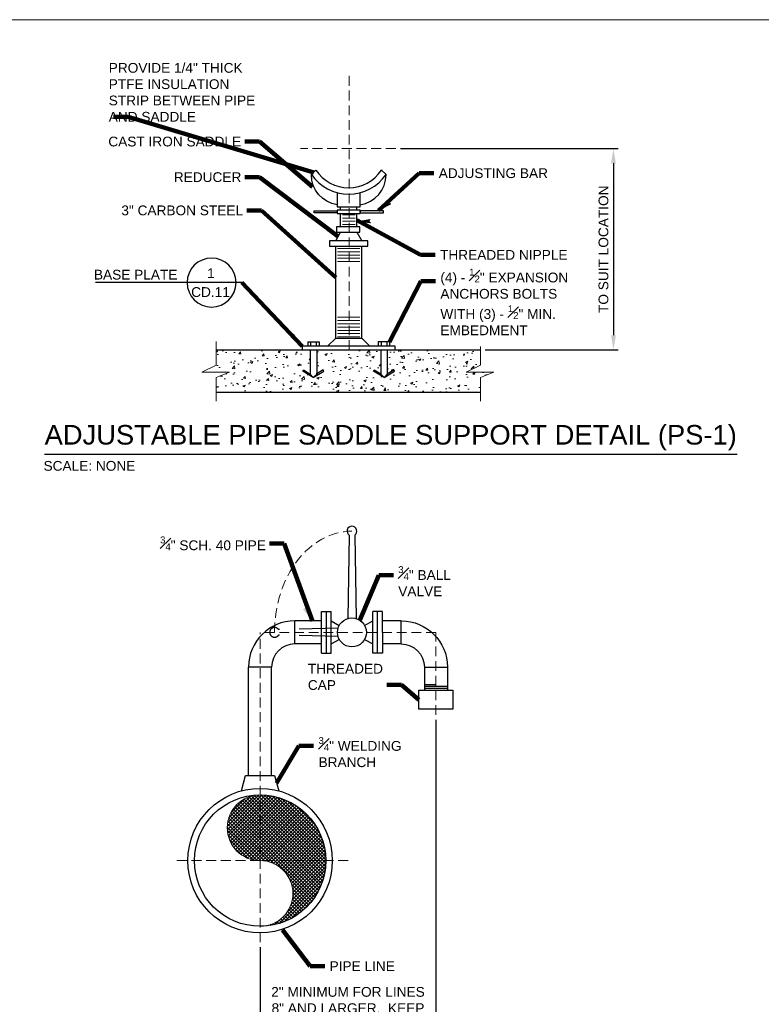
# Model space of a CAD drawing. Extents: x -6238 to -1113, y -1861 to 592.
# Tile 8 of 9: x -1348 to -1234, y 441 to 592. Entities that reach past the tile are written whole.
import ezdxf

# ---------------------------------------------------------------- set-up
doc = ezdxf.new("R2010")
doc.units = 0
doc.header["$MEASUREMENT"] = 0
doc.linetypes.add('( Dashed )', pattern=[9, 6, -3])
doc.linetypes.add('DGN Style 6', pattern=[305.581863, 0.160663, -64.265376, 112.464408, -64.265376, 0.160663, -64.265376])
doc.layers.get('DefPoints').update_dxf_attribs({"lineweight": 0})
for name, color, linetype, lineweight in [('G-ANNO-DIMS', 2, 'Continuous', 0), ('G-ANNO-MASK', 1, 'Continuous', 0), ('G-ANNO-NOTE', 4, 'Continuous', 30), ('G-ANNO-PATT', 250, 'Continuous', 0), ('G-ANNO-TEXT', 2, 'Continuous', 30), ('G-GRID-COOR', 2, 'Continuous', 13), ('Level 1', 2, 'Continuous', 13), ('M-ANNO-KEYN', 2, 'Continuous', 0), ('M-Detl-Grph-A', 21, 'Continuous', 30)]:
    doc.layers.add(name, color=color, linetype=linetype, lineweight=lineweight)
doc.layers.add('G-ANNO-NPLT', color=2, linetype='Continuous', lineweight=0, plot=False)
doc.styles.add("AEC_AC_05ArchDims-CC_1_1'", font='arial.ttf', dxfattribs={"height": 18})
doc.styles.add("AEC_AC_05ArchDims-CC_1_1'_0", font='arial.ttf')
doc.styles.add("AEC_AC_43Text-LeftTop_1_1-2_1'", font='arial.ttf', dxfattribs={"height": 12})
doc.styles.add("AEC_AC_43Text-LeftTop_1_1-2_1'_0", font='arial.ttf')
doc.styles.add("AEC_AC_44Text-LeftTop_1_1'", font='arial.ttf', dxfattribs={"height": 18})
doc.styles.add("AEC_AC_44Text-LeftTop_1_1'_0", font='arial.ttf')
doc.styles.add("AEC_AC_45Text-LeftTop_3-4_1'", font='arial.ttf', dxfattribs={"height": 24})
doc.dimstyles.new("AEC_AC_05_Arch-Dims_1_1'", dxfattribs={"dimtxt": 18, "dimasz": 27, "dimexe": 9, "dimexo": 9, "dimgap": 9, "dimtad": 1, "dimdec": 4, "dimzin": 15, "dimdsep": 46, "dimlunit": 4, "dimtxsty": "AEC_AC_05ArchDims-CC_1_1'", "dimcen": 0.09, "dimclrd": 256, "dimclre": 256, "dimazin": 2, "dimtfac": 0.7, "dimtdec": 4, "dimtix": 1, "dimtmove": 1, "dimatfit": 3, "dimfxl": 1, "dimfrac": 1, "dimtolj": 1, "dimtzin": 15, "dimlwd": 30, "dimlwe": 30, "dimarcsym": 0})
doc.dimstyles.new("AEC_AC_43_Notes_1_1-2_1'", dxfattribs={"dimtxt": 12, "dimasz": 18, "dimexe": 6, "dimexo": 6, "dimgap": 6, "dimtad": 1, "dimjust": 1, "dimdec": 3, "dimzin": 15, "dimdsep": 46, "dimlunit": 5, "dimtxsty": "AEC_AC_43Text-LeftTop_1_1-2_1'", "dimcen": 1.08, "dimclrd": 256, "dimclre": 256, "dimazin": 2, "dimtfac": 0.7, "dimtdec": 3, "dimtmove": 1, "dimatfit": 1, "dimfxl": 1, "dimfrac": 1, "dimtolj": 1, "dimtzin": 15, "dimlwd": 30, "dimlwe": 30, "dimarcsym": 0})
doc.dimstyles.new("AEC_AC_44_Notes_1_1'", dxfattribs={"dimtxt": 18, "dimasz": 27, "dimexe": 9, "dimexo": 9, "dimgap": 9, "dimtad": 1, "dimjust": 1, "dimdec": 3, "dimzin": 15, "dimdsep": 46, "dimlunit": 5, "dimtxsty": "AEC_AC_44Text-LeftTop_1_1'", "dimblk": 'NONE', "dimcen": 0.09, "dimclrd": 256, "dimclre": 256, "dimazin": 2, "dimtfac": 0.7, "dimtdec": 3, "dimtmove": 1, "dimatfit": 1, "dimfxl": 1, "dimfrac": 1, "dimtolj": 1, "dimtzin": 15, "dimlwd": 30, "dimlwe": 30, "dimarcsym": 0})

# ---------------------------------------------------------------- blocks, each defined once
blk = doc.blocks.new('_None')
blk = doc.blocks.new('*D81')
at = {"layer": 'DefPoints', "color": 0, "transparency": 16777216}
for p in [(-1289.85, 572.63), (-1276.86, 541.77), (-1256.45, 541.77)]:
    blk.add_point(p, dxfattribs=at)
at = {"layer": 'G-ANNO-DIMS', "lineweight": 30, "transparency": 16777216}
for p, q in [((-1289.1, 572.63), (-1255.7, 572.63)), ((-1256.45, 570.38), (-1256.45, 544.02)), ((-1276.11, 541.77), (-1255.7, 541.77))]:
    blk.add_line(p, q, dxfattribs=at)
at = {"layer": 'G-ANNO-DIMS', "transparency": 16777216}
for points in [[(-1256.82, 570.38), (-1256.07, 570.38), (-1256.45, 572.63)], [(-1256.82, 544.02), (-1256.07, 544.02), (-1256.45, 541.77)]]:
    blk.add_solid(points, dxfattribs=at)
at = {"layer": 'G-ANNO-DIMS', "color": 0, "lineweight": 30, "transparency": 16777216, "insert": (-1257.97, 557.2), "char_height": 1.5, "attachment_point": 5, "rotation": 90, "style": "AEC_AC_05ArchDims-CC_1_1'_0"}
blk.add_mtext('\\A1;TO SUIT LOCATION', dxfattribs=at)
blk = doc.blocks.new('*D92')
at = {"layer": 'DefPoints', "color": 0, "transparency": 16777216}
for p in [(-1283.68, 485.8), (-1310.66, 450.94), (-1283.68, 431.73)]:
    blk.add_point(p, dxfattribs=at)
at = {"layer": 'G-ANNO-DIMS', "lineweight": 30, "transparency": 16777216}
for p, q in [((-1283.68, 485.05), (-1283.68, 430.98)), ((-1310.66, 450.19), (-1310.66, 430.98)), ((-1308.41, 431.73), (-1285.93, 431.73))]:
    blk.add_line(p, q, dxfattribs=at)
at = {"layer": 'G-ANNO-DIMS', "transparency": 16777216}
for points in [[(-1308.41, 432.11), (-1308.41, 431.36), (-1310.66, 431.73)], [(-1285.93, 432.11), (-1285.93, 431.36), (-1283.68, 431.73)]]:
    blk.add_solid(points, dxfattribs=at)
at = {"layer": 'G-ANNO-DIMS', "color": 0, "lineweight": 30, "transparency": 16777216, "insert": (-1297.17, 438.31), "char_height": 1.5, "attachment_point": 5, "style": "AEC_AC_05ArchDims-CC_1_1'_0"}
blk.add_mtext('\\A1;2" MINIMUM FOR LINES\\P8" AND LARGER.  KEEP\\PDISTANCE AS SMALL AS\\PPOSSIBLE FOR PIPE\\PLINES 6" AND SMALLER', dxfattribs=at)

msp = doc.modelspace()

# ---------------------------------------------------------------- hatches: boundary and pattern name
at = {"layer": 'G-ANNO-PATT'}
h = msp.add_hatch(dxfattribs=at)
h.set_pattern_fill('AR-CONC', color=256, style=0, pattern_type=2)
h.set_pattern_definition([(50, (-1309.6222, 537.1065), (3.5863, -0.31376), [0.375, -4.125]), (355, (-1309.622, 537.1065), (-0.69376, 3.76096), [0.3, -3.3]), (100.451, (-1309.3233, 537.0804), (2.89254, 3.4472), [0.3187, -3.5057]), (46.184, (-1309.622, 538.1065), (5.3362, -0.8276), [0.5625, -6.1875]), (96.636, (-1309.1775, 538.0376), (4.6733, 4.8706), [0.47805, -5.2586]), (351.184, (-1309.622, 538.1065), (4.6733, 4.8706), [0.45, -4.95]), (21, (-1309.1222, 537.8565), (2.98453, -2.0131), [0.375, -4.125]), (326, (-1309.122, 537.8565), (1.21658, 3.62575), [0.3, -3.3]), (71.451, (-1308.8734, 537.6888), (4.2011, 1.61266), [0.3187, -3.5057]), (37.5, (-1309.6222, 537.1065), (0.0608, 1.66447), [0, -3.26, 0, -3.35, 0, -3.3125]), (7.5, (-1309.6222, 537.1065), (1.31535, 1.97206), [0, -1.91, 0, -3.185, 0, -1.2625]), (327.5, (-1310.7372, 537.1065), (2.66911, -0.112774), [0, -1.25, 0, -3.9, 0, -5.175]), (317.5, (-1311.2372, 537.1065), (2.91593, 0.50052), [0, -1.625, 0, -2.59, 0, -3.675])])
h.paths.add_polyline_path([(-1276.86496, 537.54612), (-1274.79346, 538.36362), (-1279.05946, 538.36362), (-1276.85596, 539.43912), (-1276.85596, 541.76712), (-1289.93746, 541.76712), (-1291.15546, 541.76712), (-1291.15546, 538.05912), (-1290.10846, 538.68762), (-1290.02296, 538.51512), (-1291.62946, 537.53112), (-1293.23596, 538.51512), (-1293.15046, 538.68762), (-1292.15596, 538.05912), (-1292.15596, 541.76712), (-1297.01671, 541.76712), (-1301.96746, 541.76712), (-1301.96746, 538.05912), (-1300.97296, 538.68762), (-1300.88746, 538.51512), (-1302.49396, 537.53112), (-1304.10046, 538.51512), (-1304.01496, 538.68762), (-1302.96796, 538.05912), (-1302.96796, 541.76712), (-1304.18596, 541.76712), (-1317.39346, 541.76712), (-1317.39346, 539.43912), (-1319.59546, 538.36362), (-1315.32946, 538.36362), (-1317.40246, 537.54612), (-1317.40246, 535.30812), (-1276.86496, 535.30812)])
h = msp.add_hatch(dxfattribs=at)
h.set_pattern_fill('ANSI37', color=256, style=0, pattern_type=2)
h.set_pattern_definition([(45, (-1308.56525, 467.83856), (-0.265165, 0.265165), []), (135, (-1308.56525, 467.83856), (-0.265165, -0.265165), [])])
h.paths.add_polyline_path([(-1310.65798, 473.5182, 0.999999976), (-1310.65798, 463.44821, -0.999999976), (-1310.65798, 453.37822, 0.999999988)])

# ---------------------------------------------------------------- linework, layer by layer
at = {"layer": 'G-ANNO-MASK', "flags": 128}
for points in [[(-1317.40246, 533.88012), (-1317.40246, 537.54612), (-1315.32946, 538.36362), (-1319.59546, 538.36362), (-1317.39346, 539.43912), (-1317.39346, 543.03012)], [(-1276.86496, 533.88012), (-1276.86496, 537.54612), (-1274.79346, 538.36362), (-1279.05946, 538.36362), (-1276.85596, 539.43912), (-1276.85596, 542.26875)]]:
    msp.add_lwpolyline(points, dxfattribs=at)
at = {"layer": 'G-ANNO-NOTE', "ltscale": 1.5}
msp.add_line((-1313.47748, 552.09183), (-1335.91247, 552.09183), dxfattribs=at)
at = {"layer": 'G-ANNO-NOTE', "ltscale": 1.5, "extrusion": (0, 0, -1)}
msp.add_circle((1318.09607, 552.09183), 3.74999, dxfattribs=at)
at = {"layer": 'G-ANNO-NPLT'}
msp.add_3dface([(-1112.98796, 592.40061, -93333.33071), (-1472.98796, 592.40061, -93333.33071), (-1472.98796, 346.40061, -93333.33071), (-1112.98796, 346.40061, -93333.33071)], dxfattribs=at)
at = {"layer": 'G-ANNO-TEXT', "ltscale": 1.5}
msp.add_line((-1343.71256, 525.78624, -0.00079), (-1237.47757, 525.78624, -0.00079), dxfattribs=at)
at = {"layer": 'G-GRID-COOR', "linetype": '( Dashed )', "ltscale": 0.25}
for p, q in [((-1297.01671, 541.76712), (-1297.01671, 584.29869)), ((-1289.85095, 572.62632), (-1304.4446, 572.62632)), ((-1310.65798, 450.93803), (-1310.65798, 498.44804)), ((-1283.67903, 498.44804), (-1310.65798, 498.44804)), ((-1283.67903, 485.80389), (-1283.67903, 498.44804)), ((-1297.16851, 463.44821), (-1324.14745, 463.44821))]:
    msp.add_line(p, q, dxfattribs=at)
at = {"layer": 'G-GRID-COOR', "linetype": '( Dashed )', "ltscale": 0.25, "extrusion": (0, 0, -1)}
msp.add_ellipse((-1296.56521, 498.44804), major_axis=(0, 15.51994), ratio=0.765026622, start_param=4.712389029, end_param=6.283185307, dxfattribs=at)
at = {"layer": 'Level 1', "color": 152, "linetype": 'Continuous', "lineweight": 30}
for p, q in [((-1302.78496, 568.64412), (-1302.08596, 569.34312)), ((-1291.33846, 568.64412), (-1292.03746, 569.34312)), ((-1298.83396, 565.88262), (-1298.83396, 563.68812)), ((-1295.28946, 563.68812), (-1295.28946, 565.88262)), ((-1298.83396, 563.68812), (-1295.28946, 563.68812)), ((-1298.31196, 563.19162), (-1298.31196, 563.68812)), ((-1295.81146, 563.19162), (-1295.81146, 563.68812)), ((-1298.31196, 560.64762), (-1298.31196, 562.68462)), ((-1295.81146, 560.64762), (-1295.81146, 562.68462)), ((-1299.06196, 558.49362), (-1298.31196, 559.84212)), ((-1295.81146, 559.84212), (-1295.06146, 558.49362)), ((-1299.06196, 543.58062), (-1299.06196, 557.68812)), ((-1295.06146, 543.58062), (-1295.06146, 557.68812)), ((-1299.06196, 543.58062), (-1300.29496, 542.34762)), ((-1299.06196, 543.58062), (-1295.06146, 543.58062)), ((-1295.06146, 543.58062), (-1293.82846, 542.34762)), ((-1303.33096, 543.01962), (-1303.33096, 542.34762)), ((-1303.33096, 543.01962), (-1301.60296, 543.01962)), ((-1302.89896, 543.01962), (-1302.89896, 542.34762)), ((-1302.03496, 543.01962), (-1302.03496, 542.34762)), ((-1301.60296, 543.01962), (-1301.60296, 542.34762)), ((-1292.51896, 543.01962), (-1292.51896, 542.34762)), ((-1290.79246, 543.01962), (-1292.51896, 543.01962)), ((-1292.08696, 543.01962), (-1292.08696, 542.34762)), ((-1291.22446, 543.01962), (-1291.22446, 542.34762)), ((-1290.79246, 543.01962), (-1290.79246, 542.34762)), ((-1317.40246, 541.76712), (-1276.85596, 541.76712)), ((-1302.96796, 541.76712), (-1302.96796, 538.05912)), ((-1301.96746, 541.76712), (-1301.96746, 538.05912)), ((-1292.15596, 541.76712), (-1292.15596, 538.05912)), ((-1291.15546, 541.76712), (-1291.15546, 538.05912)), ((-1317.40246, 535.30812), (-1276.86496, 535.30812))]:
    msp.add_line(p, q, dxfattribs=at)
at = {"layer": 'Level 1', "color": 152, "linetype": 'Continuous', "lineweight": 13}
for p, q in [((-1298.02846, 562.48662), (-1296.08446, 562.48662)), ((-1298.02846, 561.98712), (-1296.08446, 561.98712)), ((-1298.02846, 561.48762), (-1296.08446, 561.48762)), ((-1298.02846, 560.98662), (-1296.08446, 560.98662)), ((-1298.76796, 557.30862), (-1295.35546, 557.30862)), ((-1298.76796, 556.80762), (-1295.35546, 556.80762)), ((-1298.76796, 556.30812), (-1295.35546, 556.30812)), ((-1298.76796, 555.80712), (-1295.35546, 555.80712)), ((-1298.76796, 555.30762), (-1295.35546, 555.30762)), ((-1298.76796, 546.75912), (-1295.35546, 546.75912)), ((-1298.76796, 546.25962), (-1295.35546, 546.25962)), ((-1298.76796, 545.75862), (-1295.35546, 545.75862)), ((-1298.76796, 545.25912), (-1295.35546, 545.25912)), ((-1298.76796, 544.75812), (-1295.35546, 544.75812)), ((-1298.76796, 544.25862), (-1295.35546, 544.25862)), ((-1298.76796, 543.75762), (-1295.35546, 543.75762))]:
    msp.add_line(p, q, dxfattribs=at)
at = {"layer": 'Level 1', "color": 152, "linetype": 'Continuous', "lineweight": 30, "flags": 128}
for points in [[(-1302.49396, 537.53112), (-1304.10046, 538.51512), (-1304.01496, 538.68762), (-1302.96796, 538.05912)], [(-1301.96746, 538.05912), (-1302.49396, 537.53112), (-1302.96796, 538.05912)], [(-1302.49396, 537.53112), (-1300.88746, 538.51512), (-1300.97296, 538.68762), (-1301.96746, 538.09062)], [(-1291.62946, 537.53112), (-1293.23596, 538.51512), (-1293.15046, 538.68762), (-1292.15596, 538.09062)], [(-1292.15596, 538.05912), (-1291.62946, 537.53112), (-1291.15546, 538.05912)], [(-1291.62946, 537.53112), (-1290.02296, 538.51512), (-1290.10846, 538.68762), (-1291.15546, 538.05912)]]:
    msp.add_lwpolyline(points, dxfattribs=at)
at = {"layer": 'Level 1', "color": 152, "linetype": 'DGN Style 6', "lineweight": 13, "ltscale": 0.5}
msp.add_arc((-1297.0617, 572.62632), 6.00221, 326.8365167, 213.1634833, dxfattribs=at)
at = {"layer": 'Level 1', "color": 152, "linetype": 'Continuous', "lineweight": 30}
for centre, radius, start, end in [((-1297.0617, 572.6264), 6.00228, 213.16415, 326.8358472), ((-1297.0617, 572.62632), 6.97256, 214.8297444, 325.1702556), ((-1295.97244, 568.59639), 4.63443, 278.4328556, 0.5888056)]:
    msp.add_arc(centre, radius, start, end, dxfattribs=at)
at = {"layer": 'Level 1', "color": 152, "linetype": 'Continuous', "lineweight": 30, "extrusion": (0, 0, -1)}
msp.add_arc((1298.15096, 568.59639), 4.63443, 278.4328556, 0.5888056, dxfattribs=at)
at = {"layer": 'Level 1', "color": 152, "linetype": 'Continuous', "lineweight": 30}
for points in [[(-1298.83396, 562.68462), (-1295.28946, 562.68462), (-1295.28946, 563.19162), (-1298.83396, 563.19162)], [(-1298.83396, 562.78512), (-1302.37996, 562.78512), (-1302.37996, 563.08962), (-1298.83396, 563.08962)], [(-1295.28946, 562.78512), (-1291.74346, 562.78512), (-1291.74346, 563.08962), (-1295.28946, 563.08962)], [(-1298.91046, 559.84212), (-1295.36446, 559.84212), (-1295.36446, 560.64762), (-1298.91046, 560.64762)], [(-1299.98446, 557.68812), (-1294.13896, 557.68812), (-1294.13896, 558.49362), (-1299.98446, 558.49362)], [(-1289.93746, 542.34762), (-1304.18596, 542.34762), (-1304.18596, 541.76712), (-1289.93746, 541.76712)]]:
    msp.add_3dface(points, dxfattribs=at)
at = {"layer": 'M-ANNO-KEYN', "lineweight": 13, "flags": 128}
for points in [[(-1290.60144, 564.1502), (-1292.26696, 563.24262), (-1290.92816, 564.58416), (-1290.94809, 564.51306), (-1290.9656, 564.39872), (-1290.95306, 564.31436), (-1290.91917, 564.25164), (-1290.8595, 564.19696), (-1290.77792, 564.16056), (-1290.66478, 564.14967), (-1290.60144, 564.1502), (-1292.22073, 563.27351), (-1290.96547, 564.53375), (-1290.9844, 564.46897), (-1291.00462, 564.35074), (-1290.96357, 564.24836), (-1290.88411, 564.17479), (-1290.79921, 564.14649), (-1290.71401, 564.13528), (-1290.66057, 564.13408), (-1292.14145, 563.33286), (-1291.01112, 564.46208), (-1291.03399, 564.39997), (-1291.02893, 564.34565), (-1291.01824, 564.27872), (-1290.98108, 564.20156), (-1290.93247, 564.15168), (-1290.87366, 564.12822), (-1290.79353, 564.13385), (-1290.72604, 564.11882), (-1292.04892, 563.4021), (-1291.06099, 564.38351), (-1291.06442, 564.28536), (-1291.02307, 564.20008), (-1290.95379, 564.12258), (-1290.79146, 564.10353), (-1291.94204, 563.4746), (-1291.10314, 564.30701), (-1291.08395, 564.25386), (-1291.06061, 564.16265), (-1290.98682, 564.10162), (-1290.8629, 564.09135), (-1291.84715, 563.54568), (-1291.11606, 564.2542), (-1291.10289, 564.18156), (-1291.07266, 564.11609), (-1290.95053, 564.07066), (-1291.73423, 563.63019), (-1291.14734, 564.1933), (-1291.13567, 564.14017), (-1291.1063, 564.09093), (-1291.01298, 564.06141), (-1291.59967, 563.73092), (-1291.1684, 564.1363), (-1291.13573, 564.06516), (-1291.0646, 564.06026), (-1291.48916, 563.81364), (-1291.18611, 564.09491), (-1291.13485, 564.04146), (-1291.37629, 563.89819), (-1291.18493, 564.0658), (-1291.16547, 564.05226), (-1291.23512, 564.00011)], [(-1293.73284, 561.24096), (-1295.61946, 561.43662), (-1293.75622, 561.78366), (-1293.81293, 561.73636), (-1293.89213, 561.65205), (-1293.92958, 561.57544), (-1293.93719, 561.50455), (-1293.919, 561.42569), (-1293.8724, 561.34948), (-1293.78533, 561.27641), (-1293.73284, 561.24096), (-1295.56387, 561.43588), (-1293.81552, 561.76325), (-1293.86782, 561.7206), (-1293.95146, 561.63462), (-1293.97564, 561.52701), (-1293.95184, 561.42136), (-1293.89791, 561.34995), (-1293.83405, 561.29244), (-1293.79069, 561.26117), (-1295.46491, 561.43988), (-1293.89374, 561.73006), (-1293.94778, 561.69183), (-1293.97438, 561.6442), (-1294.00349, 561.58299), (-1294.01658, 561.49835), (-1294.00478, 561.42971), (-1293.96961, 561.37706), (-1293.90039, 561.33631), (-1293.85329, 561.28569), (-1295.34944, 561.44451), (-1293.97935, 561.69357), (-1294.03778, 561.61463), (-1294.05202, 561.52092), (-1294.03884, 561.41781), (-1293.91586, 561.31016), (-1295.22029, 561.44371), (-1294.05742, 561.6544), (-1294.07172, 561.59973), (-1294.10416, 561.51135), (-1294.07793, 561.41926), (-1293.98163, 561.34059), (-1295.10183, 561.44852), (-1294.09799, 561.6182), (-1294.12829, 561.55089), (-1294.14046, 561.47981), (-1294.06556, 561.37319), (-1294.9609, 561.45419), (-1294.15827, 561.58575), (-1294.17875, 561.53534), (-1294.18244, 561.47813), (-1294.12227, 561.40095), (-1294.79295, 561.46097), (-1294.20791, 561.5507), (-1294.2213, 561.47357), (-1294.16545, 561.42923), (-1294.65503, 561.46653), (-1294.24595, 561.52663), (-1294.23399, 561.45354), (-1294.51412, 561.47226), (-1294.26148, 561.50197), (-1294.25311, 561.47979), (-1294.34005, 561.47627)]]:
    msp.add_lwpolyline(points, dxfattribs=at)
at = {"layer": 'M-ANNO-KEYN'}
msp.add_solid([(-1304.07411, 501.99509), (-1302.70758, 500.38066), (-1303.60338, 502.29674)], dxfattribs=at)
at = {"layer": 'M-Detl-Grph-A'}
for p, q in [((-1296.98729, 513.35305), (-1297.21245, 500.56626)), ((-1296.13575, 513.35305), (-1295.90969, 500.56412)), ((-1301.23268, 501.62814), (-1299.7471, 501.62814)), ((-1301.23268, 495.26311), (-1301.23268, 501.62814)), ((-1300.49116, 495.26257), (-1300.49116, 501.63318)), ((-1299.74911, 495.26257), (-1299.74911, 501.63318)), ((-1293.37998, 495.26257), (-1293.37998, 501.63318)), ((-1291.89734, 501.63318), (-1293.37998, 501.63318)), ((-1292.63866, 495.26257), (-1292.63866, 501.63318)), ((-1291.89772, 498.44931), (-1291.89772, 501.62814)), ((-1305.3466, 496.67865), (-1305.3466, 500.22119)), ((-1301.23322, 500.22011), (-1305.34222, 500.22011)), ((-1299.74911, 500.22011), (-1298.50014, 499.52511)), ((-1294.62894, 499.52511), (-1293.37998, 500.22011)), ((-1288.99525, 500.22011), (-1291.89734, 500.22011)), ((-1288.99783, 496.67865), (-1288.99783, 500.22119)), ((-1291.89772, 498.44931), (-1291.89772, 495.26311)), ((-1299.74911, 496.67596), (-1298.50014, 497.37096)), ((-1294.62894, 497.37096), (-1293.37998, 496.67596)), ((-1301.23322, 496.67596), (-1305.34222, 496.67596)), ((-1301.23268, 495.26311), (-1299.7471, 495.26311)), ((-1291.89772, 495.26311), (-1293.3747, 495.26311)), ((-1288.99525, 496.67596), (-1291.89734, 496.67596)), ((-1308.88914, 493.13734), (-1312.43046, 493.13734)), ((-1312.43005, 476.51772), (-1312.43005, 493.13113)), ((-1308.88591, 476.51772), (-1308.88591, 493.13113)), ((-1285.45651, 493.13734), (-1281.9066, 493.13734)), ((-1285.45111, 493.13166), (-1285.45111, 489.60389)), ((-1281.9078, 493.13181), (-1281.9078, 489.60389)), ((-1283.67903, 490.4051), (-1285.45111, 490.4051)), ((-1281.9078, 490.1314), (-1285.45111, 490.1314)), ((-1281.9078, 489.85769), (-1285.45111, 489.85769)), ((-1313.50563, 474.14302), (-1312.87896, 476.51701)), ((-1312.87896, 476.51701), (-1308.44802, 476.51701)), ((-1308.44802, 476.51701), (-1307.8066, 474.14302))]:
    msp.add_line(p, q, dxfattribs=at)
at = {"layer": 'M-Detl-Grph-A', "linetype": '( Dashed )'}
for p, q in [((-1298.68175, 499.09922), (-1307.8246, 498.87318)), ((-1298.68166, 497.79653), (-1307.8246, 498.02258))]:
    msp.add_line(p, q, dxfattribs=at)
at = {"layer": 'M-Detl-Grph-A'}
for centre, radius in [((-1296.56454, 498.44804), 2.21509), ((-1310.65798, 463.44821), 11.07546), ((-1310.65798, 463.44821), 10.06999)]:
    msp.add_circle(centre, radius, dxfattribs=at)
for centre, radius, start, end in [((-1296.56505, 513.96798), 0.74718, 304.7076028, 235.2923861), ((-1305.34176, 493.13181), 7.0883, 90, 180), ((-1305.34176, 493.13181), 3.54415, 90, 180)]:
    msp.add_arc(centre, radius, start, end, dxfattribs=at)
at = {"layer": 'M-Detl-Grph-A', "extrusion": (0, 0, -1)}
for radius in [7.0883, 3.54415]:
    msp.add_arc((1288.9961, 493.13181), radius, 90, 180, dxfattribs=at)
at = {"layer": 'M-Detl-Grph-A', "linetype": '( Dashed )'}
msp.add_arc((-1308.43822, 498.44804), 0.74718, 34.7076, 325.2923833, dxfattribs=at)
at = {"layer": 'M-Detl-Grph-A', "lineweight": 13}
msp.add_arc((-1310.65798, 468.4832), 5.03499, 89.9999972, 269.9999944, dxfattribs=at)
at = {"layer": 'M-Detl-Grph-A', "lineweight": 13, "extrusion": (0, 0, -1)}
msp.add_arc((1310.65798, 458.41322), 5.03499, 90.0000028, 270, dxfattribs=at)
at = {"layer": 'M-Detl-Grph-A'}
msp.add_3dface([(-1286.28368, 489.60389), (-1281.07438, 489.60389), (-1281.07438, 486.6509), (-1286.28368, 486.6509)], dxfattribs=at)

# ---------------------------------------------------------------- texts
at = {"layer": 'G-ANNO-NOTE', "char_height": 1.5}
for s, insert, attachment_point, style in [('PROVIDE 1/4" THICK\\PPTFE INSULATION\\PSTRIP BETWEEN PIPE\\PAND SADDLE', (-1333.87613, 576.74215), 7, "AEC_AC_44Text-LeftTop_1_1'"), ('CAST IRON SADDLE', (-1333.93793, 572.94459), 7, "AEC_AC_44Text-LeftTop_1_1'"), ('REDUCER', (-1323.89435, 567.48665), 7, "AEC_AC_44Text-LeftTop_1_1'"), ('ADJUSTING BAR', (-1283.25629, 568.85501), 4, "AEC_AC_44Text-LeftTop_1_1'"), ('3" CARBON STEEL', (-1331.94321, 562.38897), 7, "AEC_AC_44Text-LeftTop_1_1'"), ('THREADED NIPPLE', (-1283.04973, 556.33772), 4, "AEC_AC_44Text-LeftTop_1_1'"), ('1', (-1318.20314, 553.52693), 5, "AEC_AC_43Text-LeftTop_1_1-2_1'"), ('(4) - {\\H0.7x;\\A1;\\S1#2;}" EXPANSION \\PANCHORS BOLTS \\PWITH (3) - {\\H0.7x;\\A1;\\S1#2;}" MIN. \\PEMBEDMENT', (-1282.99973, 544.01466), 7, "AEC_AC_44Text-LeftTop_1_1'"), ('BASE PLATE', (-1323.33856, 554.05525), 3, "AEC_AC_43Text-LeftTop_1_1-2_1'"), ('CD.11', (-1318.26031, 550.62595), 5, "AEC_AC_43Text-LeftTop_1_1-2_1'"), ('{\\H0.7x;\\A1;\\S3#4;}" SCH. 40 PIPE', (-1325.99985, 511.03338), 7, "AEC_AC_44Text-LeftTop_1_1'"), ('{\\H0.7x;\\A1;\\S3#4;}" BALL \\PVALVE', (-1289.46265, 503.99379), 7, "AEC_AC_44Text-LeftTop_1_1'"), ('THREADED\\PCAP', (-1303.33191, 489.60449), 7, "AEC_AC_44Text-LeftTop_1_1'"), ('{\\H0.7x;\\A1;\\S3#4;}" WELDING \\PBRANCH', (-1301.6897, 477.7675), 7, "AEC_AC_44Text-LeftTop_1_1'"), ('PIPE LINE', (-1299.9967, 447.26434), 4, "AEC_AC_44Text-LeftTop_1_1'")]:
    msp.add_mtext(s, dxfattribs=dict(at, insert=insert, attachment_point=attachment_point, style=style))
at = {"layer": 'G-ANNO-TEXT', "attachment_point": 1}
for s, insert, char_height, style in [('ADJUSTABLE PIPE SADDLE SUPPORT DETAIL (PS-1)', (-1343.71256, 530.24695, -0.00079), 3, "AEC_AC_45Text-LeftTop_3-4_1'"), ('SCALE: NONE', (-1343.88054, 524.73447, -0.00079), 1.5, "AEC_AC_43Text-LeftTop_1_1-2_1'")]:
    msp.add_mtext(s, dxfattribs=dict(at, insert=insert, char_height=char_height, style=style))

# ---------------------------------------------------------------- dimensions: what is measured, and where the dimension line sits
at = {"layer": 'G-ANNO-DIMS', "lineweight": 30}
dim = msp.add_linear_dim(base=(-1256.44519, 541.76712), p1=(-1289.85095, 572.62632), p2=(-1276.85596, 541.76712), angle=270, text='TO SUIT LOCATION', dimstyle="AEC_AC_05_Arch-Dims_1_1'", override={"dimtxt": 1.5, "dimasz": 2.25, "dimexe": 0.75, "dimexo": 0.75, "dimgap": 0.75, "dimtxsty": "AEC_AC_05ArchDims-CC_1_1'_0"}, dxfattribs=at)
dim.commit()
dim.dimension.update_dxf_attribs({"geometry": '*D81', "text_midpoint": (-1257.97128, 557.19672)})
dim = msp.add_linear_dim(base=(-1283.67903, 431.73334), p1=(-1310.65798, 450.93803), p2=(-1283.67903, 485.80389), text='2" MINIMUM FOR LINES\\P8" AND LARGER.  KEEP\\PDISTANCE AS SMALL AS\\PPOSSIBLE FOR PIPE\\PLINES 6" AND SMALLER', dimstyle="AEC_AC_05_Arch-Dims_1_1'", override={"dimtxt": 1.5, "dimasz": 2.25, "dimexe": 0.75, "dimexo": 0.75, "dimgap": 0.75, "dimtxsty": "AEC_AC_05ArchDims-CC_1_1'_0"}, dxfattribs=at)
dim.commit()
dim.dimension.update_dxf_attribs({"geometry": '*D92', "text_midpoint": (-1297.16851, 438.3111)})

# ---------------------------------------------------------------- leaders
at = {"layer": 'G-ANNO-NOTE', "lineweight": 30, "annotation_type": 0, "has_hookline": 1}
for points, hookline_direction, text_width in [([(-1302.43546, 568.99362), (-1330.87613, 577.51788), (-1333.12613, 577.51788)], 1, 22.26569), ([(-1197.68643, 570.27173), (-1230.4685, 574.93955)], 1, 25.51126), ([(-1302.61339, 566.77191), (-1310.77253, 573.72031), (-1313.02253, 573.72031)], 1, 20.15996), ([(-1298.68696, 559.16787), (-1310.72247, 568.26237), (-1312.97247, 568.26237)], 1, 10.17053), ([(-1292.51212, 563.12776), (-1286.25629, 568.85501), (-1284.00629, 568.85501)], 0, 16.73943), ([(-1299.01169, 552.84495), (-1310.42416, 563.1647), (-1312.67416, 563.1647)], 1, 18.51467), ([(-1295.81146, 561.66612), (-1286.04973, 556.33772), (-1283.79973, 556.33772)], 0, 19.40075), ([(-1290.79246, 543.01962), (-1285.99973, 552.31668), (-1283.74973, 552.31668)], 0, 19.18012), ([(-1302.62405, 500.17733), (-1306.93808, 512.08538), (-1309.18808, 512.08538)], 1, 16.32449), ([(-1295.35922, 500.32305), (-1292.46265, 507.23407), (-1290.21265, 507.23407)], 0, 8.2116), ([(-1286.28368, 488.12739), (-1288.96301, 490.38021), (-1291.21301, 490.38021)], 1, 11.36562), ([(-1308.12731, 475.33002), (-1304.6897, 481.06952), (-1302.4397, 481.06952)], 0, 12.8088), ([(-1307.2082, 452.84954), (-1302.9967, 447.26434), (-1300.7467, 447.26434)], 0, 9.74181)]:
    msp.add_leader(points, dimstyle="AEC_AC_44_Notes_1_1'", override={"dimtxt": 1.5, "dimasz": 2.25, "dimgap": 0.75, "dimtad": 0, "dimtxsty": "AEC_AC_44Text-LeftTop_1_1'_0", "dimclrd": 0, "dimlwd": 65534}, dxfattribs=dict(at, hookline_direction=hookline_direction, text_width=text_width))
at = {"layer": 'G-ANNO-NOTE', "lineweight": 30}
msp.add_leader([(-1304.18596, 542.34762), (-1313.47748, 552.09183)], dimstyle="AEC_AC_43_Notes_1_1-2_1'", override={"dimtxt": 1.5, "dimasz": 2.25, "dimgap": 0.75, "dimtxsty": "AEC_AC_43Text-LeftTop_1_1-2_1'_0", "dimclrd": 0, "dimlwd": 65534}, dxfattribs=at)

doc.saveas('drawing.dxf')
